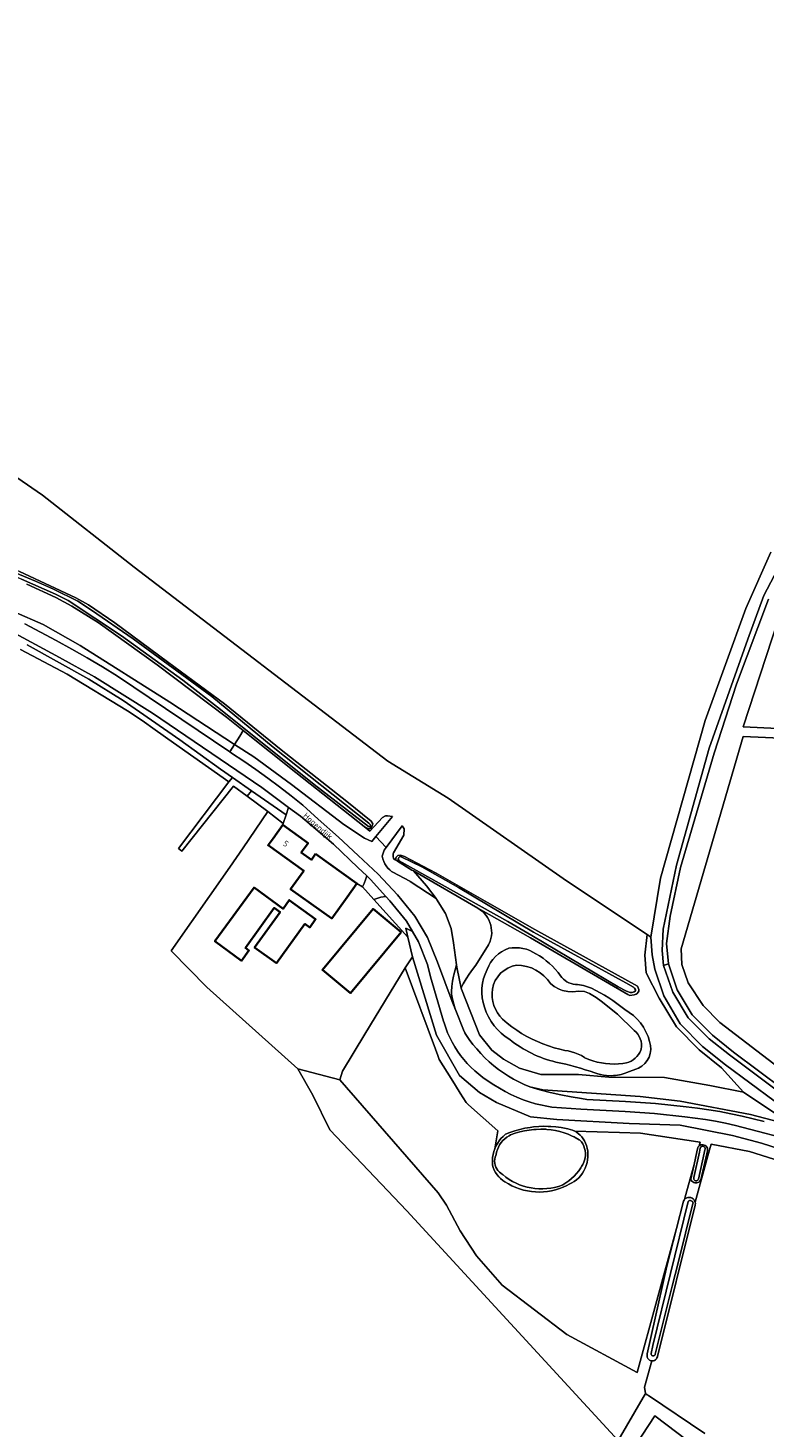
# Model space of a CAD drawing. Header units: metres. Extents: x 178952 to 185583, y 415201 to 419317.
# Tile 99 of 165: x 181934 to 182157, y 417332 to 417755. Entities that reach past the tile are written whole.
import ezdxf
from ezdxf.enums import TextEntityAlignment as Align

# ---------------------------------------------------------------- set-up
doc = ezdxf.new("R2010")
doc.units = ezdxf.units.M
for name, color, linetype, lineweight in [('B-XX-GR-BEPLANTING_CULTUUR_BOSPLANTSOEN-GV', 253, 'Continuous', 18), ('B-XX-GR-BOUWLAND-GV', 253, 'Continuous', 13), ('B-XX-GR-GRAS-GV', 253, 'Continuous', 13), ('B-XX-GR-STRUIK-GV', 253, 'Continuous', 13), ('B-XX-OG-BEBOUWING-GV', 252, 'Continuous', 35), ('B-XX-OG-BEBOUWING-T18', 252, 'Continuous', 18), ('B-XX-OG-TERREIN_CULTUURSCHEIDING-GV', 253, 'Continuous', 18), ('B-XX-OG-TERREIN_ERF-GV', 253, 'Continuous', 18), ('B-XX-OG-TOPOGRAFIE-T18', 253, 'Continuous', 18), ('B-XX-OG-WATER-GV', 253, 'Continuous', 18), ('B-XX-OG-WATER_SLOOT-GV', 253, 'Continuous', 18), ('B-XX-OG-WEG-GV', 253, 'Continuous', 18), ('B-XX-VH-ONVERHARD-GV', 253, 'Continuous', 18), ('B-XX-VH-VERHARDING_BEDRIJFSVLOERPLAAT-GV', 251, 'Continuous', 18), ('B-XX-VH-VERHARDING_HALFVERHARDING_GRIND-GV', 251, 'Continuous', 18)]:
    doc.layers.add(name, color=color, linetype=linetype, lineweight=lineweight)
doc.styles.add('NLCS-ISO-M-T18', font='NLCS-ISO.ttf', dxfattribs={"height": 1.8})

msp = doc.modelspace()

# ---------------------------------------------------------------- linework, layer by layer
at = {"layer": 'B-XX-GR-BEPLANTING_CULTUUR_BOSPLANTSOEN-GV'}
for points in [[(181930.271, 417578.326), (181939.076, 417574.486), (181950.284, 417568.123), (181977.383, 417550.999), (181996.941, 417538.275), (181998.518, 417540.774), (181999.588, 417542.469), (181994.522, 417546.509), (181973.571, 417562.325), (181955.665, 417575.137), (181947.714, 417580.099), (181942.931, 417582.708), (181934.182, 417586.74)], [(182282.712, 417537.21), (182150.804, 417543.602), (182164.649, 417586.149)], [(182158.441, 417582.138), (182148.782, 417556.486), (182141.973, 417535.584), (182131.839, 417501.064), (182128.672, 417486.338), (182127.563, 417478.104), (182128.152, 417471.925), (182130.836, 417464.014), (182135.316, 417456.536), (182140.481, 417451.32), (182141.471, 417450.321), (182147.871, 417445.208), (182162.981, 417433.863)], [(181932.233, 417566.948), (181946.336, 417559.464), (181964.574, 417548.437), (181969.01, 417545.442), (181972.987, 417542.635), (181978.527, 417538.726), (181995.257, 417526.921), (181996.345, 417528.246), (181992.722, 417530.773), (181980.361, 417539.618), (181963.269, 417551.547), (181952.847, 417557.938), (181934.242, 417568.39)], [(182163.048, 417439.352), (182143.735, 417454.162), (182138.632, 417459.266), (182134.129, 417466.17), (182132.227, 417471.674), (182132.027, 417476.477), (182150.74, 417540.619), (182279.249, 417534.879)], [(182168.503, 417417.772), (182148.495, 417423.031), (182145.461, 417423.702), (182142.405, 417424.295), (182139.335, 417424.809), (182136.253, 417425.245), (182133.161, 417425.601), (182124.001, 417426.631), (182115.041, 417427.261), (182101.661, 417427.971), (182092.931, 417428.53), (182087.971, 417429.552), (182086.073, 417430.151), (182084.201, 417430.827), (182082.357, 417431.577), (182080.545, 417432.4), (182078.767, 417433.296), (182077.027, 417434.262), (182075.328, 417435.298), (182073.671, 417436.401), (182072.06, 417437.569), (182070.786, 417438.566), (182069.576, 417439.581), (182068.419, 417440.656), (182067.318, 417441.789), (182066.276, 417442.975), (182065.295, 417444.213), (182064.379, 417445.499), (182063.528, 417446.83), (182062.746, 417448.202), (182062.034, 417449.612), (182061.395, 417451.056), (182060.83, 417452.531), (182060.34, 417454.033), (182060.183, 417454.575), (182056.259, 417467.992), (182055.351, 417471.702), (182052.631, 417478.572), (182050.771, 417481.681), (182048.77, 417482.652), (182049.396, 417479.934), (182050.753, 417474.047), (182058.002, 417450.316), (182064.952, 417438.163), (182071.009, 417433.004), (182076.186, 417429.978), (182086.494, 417425.687), (182094.414, 417424.831), (182116.259, 417423.652), (182131.736, 417423.096), (182147.5, 417420.009), (182156.338, 417417.709), (182181.15, 417409.766)], [(182162.981, 417433.863), (182147.871, 417445.208), (182141.471, 417450.321), (182140.481, 417451.32), (182135.316, 417456.536), (182130.836, 417464.014), (182128.152, 417471.925), (182126.721, 417471.411), (182129.471, 417463.32), (182134.151, 417455.601), (182140.491, 417449.26), (182146.651, 417444.36), (182179.801, 417419.531)], [(182139.14, 417329.917), (182122.139, 417341.33), (182121.729, 417341.604), (182121.201, 417341.959), (182121.093, 417341.773), (182120.497, 417340.751), (182112.946, 417327.801)], [(182074.085, 417258.92), (182124.058, 417335.275), (182153.163, 417313.116)]]:
    msp.add_lwpolyline(points, dxfattribs=at)
for points in [[(181999.588, 417542.469), (181998.518, 417540.774), (181996.941, 417538.275), (182002.764, 417534.486), (182014.195, 417526.16), (182030, 417514.004), (182036.249, 417509.941), (182038.426, 417508.892), (182039.667, 417510.388), (182044.732, 417516.495), (182043.206, 417516.699), (182042.577, 417516.631), (182041.707, 417516.196), (182037.827, 417511.99), (182036.115, 417513.43), (182015.487, 417529.791)], [(181996.633, 417525.651), (182000.775, 417522.566), (182002.082, 417524.245), (181996.345, 417528.246), (181995.257, 417526.921), (181979.956, 417506.752), (181981.014, 417506.011)], [(182074.188, 417484.424), (182073.866, 417485.176), (182073.471, 417485.893), (182073.009, 417486.568), (182072.482, 417487.194), (182071.898, 417487.766), (182071.26, 417488.278), (182070.575, 417488.726), (182070.491, 417488.775), (182051.059, 417500.008), (182055.016, 417495.516), (182057.877, 417491.688), (182058.015, 417491.503), (182060.793, 417487.152), (182062.502, 417482.543), (182063.178, 417478.213), (182064.084, 417471.589), (182064.253, 417470.354), (182065.51, 417464.569), (182065.566, 417464.838), (182066.102, 417465.847), (182066.962, 417467.328), (182067.887, 417468.768), (182068.877, 417470.166), (182069.928, 417471.517), (182073.785, 417477.67), (182073.967, 417478.046), (182074.268, 417478.807), (182074.494, 417479.594), (182074.641, 417480.398), (182074.709, 417481.213), (182074.698, 417482.031), (182074.606, 417482.844), (182074.436, 417483.645)], [(182150.87, 417433.074), (182140.648, 417435.147), (182126.979, 417437.56), (182110.179, 417437.644), (182100.985, 417438.399), (182089.535, 417438.401), (182083.116, 417440.406), (182078.255, 417443.1), (182074.735, 417445.81), (182071.058, 417450.485), (182065.576, 417464.264), (182065.51, 417464.569), (182064.253, 417470.354), (182064.084, 417471.589), (182063.629, 417470.099), (182063.25, 417468.587), (182063.157, 417468.155), (182062.878, 417466.621), (182062.679, 417465.076), (182062.558, 417463.522), (182062.527, 417462.708), (182062.842, 417461.183), (182063.235, 417459.676), (182063.704, 417458.192), (182063.844, 417457.794), (182066.222, 417451.925), (182066.572, 417451.078), (182066.937, 417450.505), (182067.954, 417449.009), (182069.037, 417447.559), (182070.182, 417446.158), (182071.389, 417444.809), (182072.654, 417443.515), (182073.974, 417442.278), (182075.348, 417441.101), (182076.773, 417439.985), (182078.246, 417438.934), (182079.764, 417437.949), (182081.324, 417437.031), (182082.922, 417436.184), (182084.557, 417435.408), (182086.225, 417434.705), (182090.215, 417433.809), (182119.663, 417431.767), (182131.736, 417430.347), (182152.953, 417426.33), (182166.136, 417422.889)]]:
    msp.add_lwpolyline(points, close=True, dxfattribs=at)
at = {"layer": 'B-XX-GR-BOUWLAND-GV'}
msp.add_lwpolyline([(182112.946, 417327.801), (182049.049, 417397.254), (182025.765, 417421.728), (182020.606, 417432.179), (182016.108, 417440.116), (181988.591, 417464.855), (181977.744, 417475.835), (181995.514, 417501.143), (181999.515, 417506.987), (182007.004, 417517.925), (182000.775, 417522.566), (181996.633, 417525.651), (181981.014, 417506.011), (181979.956, 417506.752), (181995.257, 417526.921), (181978.527, 417538.726), (181972.987, 417542.635), (181969.01, 417545.442), (181964.574, 417548.437), (181946.336, 417559.464), (181932.233, 417566.948)], dxfattribs=at)
at = {"layer": 'B-XX-GR-GRAS-GV'}
for points in [[(182164.649, 417586.149), (182150.804, 417543.602), (182282.712, 417537.21)], [(182279.249, 417534.879), (182150.74, 417540.619), (182132.027, 417476.477), (182132.227, 417471.674), (182134.129, 417466.17), (182138.632, 417459.266), (182143.735, 417454.162), (182163.048, 417439.352)], [(182193.593, 417402.285), (182152.677, 417415.187), (182141.065, 417417.398), (182140.589, 417415.656), (182139.802, 417412.776), (182136.268, 417399.838), (182136.32, 417399.454), (182136.292, 417399.067), (182136.262, 417398.929), (182124.849, 417353.18), (182124.828, 417353.076), (182124.708, 417352.741), (182124.516, 417352.44), (182124.262, 417352.19), (182123.961, 417352.004), (182123.624, 417351.887), (182123.269, 417351.849), (182123.16, 417351.853), (182120.976, 417343.86), (182121.201, 417341.959), (182121.729, 417341.604), (182122.139, 417341.33), (182139.14, 417329.917)], [(182153.163, 417313.116), (182124.058, 417335.275), (182074.085, 417258.92)]]:
    msp.add_lwpolyline(points, dxfattribs=at)
msp.add_lwpolyline([(182135.9, 417411.202), (182136.764, 417415.104), (182137.053, 417416.357), (182137.201, 417416.591), (182137.446, 417416.846), (182137.748, 417417.951), (182137.024, 417418.062), (182119.686, 417420.716), (182113.38, 417420.889), (182099.866, 417421.262), (182100.214, 417421.057), (182100.847, 417420.616), (182101.43, 417420.112), (182101.957, 417419.55), (182102.363, 417419.026), (182102.773, 417418.373), (182103.113, 417417.681), (182103.38, 417416.958), (182103.602, 417416.141), (182103.755, 417415.276), (182103.829, 417414.401), (182103.822, 417413.522), (182103.737, 417412.648), (182103.571, 417411.786), (182103.329, 417410.942), (182103.01, 417410.123), (182102.618, 417409.337), (182102.157, 417408.59), (182101.629, 417407.888), (182101.04, 417407.237), (182100.394, 417406.642), (182099.696, 417406.108), (182098.953, 417405.64), (182098.17, 417405.242), (182097.479, 417404.88), (182096.36, 417404.369), (182095.21, 417403.932), (182094.035, 417403.57), (182092.838, 417403.286), (182091.626, 417403.079), (182090.402, 417402.953), (182089.173, 417402.905), (182087.944, 417402.938), (182086.719, 417403.051), (182085.504, 417403.243), (182084.305, 417403.514), (182083.125, 417403.862), (182081.971, 417404.286), (182080.846, 417404.784), (182079.756, 417405.354), (182078.706, 417405.994), (182078.044, 417406.437), (182077.419, 417406.951), (182076.848, 417407.525), (182076.336, 417408.151), (182075.888, 417408.826), (182075.509, 417409.541), (182075.202, 417410.29), (182074.97, 417411.065), (182074.939, 417411.484), (182074.928, 417412.408), (182074.997, 417413.331), (182075.146, 417414.243), (182075.373, 417415.14), (182075.676, 417416.014), (182076.558, 417421.453), (182067.729, 417429.264), (182066.974, 417429.931), (182065.177, 417432.83), (182063.743, 417435.144), (182062.452, 417437.227), (182058.864, 417443.017), (182058.428, 417444.186), (182057.705, 417446.121), (182048.543, 417470.663), (182036.366, 417450.634), (182029.593, 417439.494), (182028.808, 417436.809), (182058.574, 417402.678), (182061.087, 417398.974), (182065.188, 417391.168), (182070.083, 417383.628), (182077.889, 417374.764), (182097.468, 417359.815), (182118.695, 417348.35), (182130.621, 417391.917), (182132.706, 417400.134), (182132.894, 417400.473), (182133.002, 417400.613), (182133.221, 417401.414)], close=True, dxfattribs=at)
at = {"layer": 'B-XX-GR-STRUIK-GV'}
msp.add_lwpolyline([(182051.059, 417500.008), (182050.599, 417500.274), (182046.185, 417502.977), (182045.521, 417503.308), (182045.249, 417503.576), (182045.027, 417503.904), (182044.875, 417504.27), (182044.905, 417505.274), (182045.007, 417505.449), (182048.121, 417510.767), (182048.233, 417512.687), (182047.604, 417513.659), (182042.806, 417507.046), (182042.216, 417506.234), (182041.612, 417504.415), (182041.808, 417503.643), (182042.081, 417502.896), (182042.427, 417502.179), (182042.844, 417501.5), (182043.326, 417500.867), (182043.87, 417500.285), (182044.422, 417499.799), (182044.796, 417499.601), (182049.98, 417496.864), (182050.056, 417496.814), (182057.877, 417491.688), (182055.016, 417495.516)], close=True, dxfattribs=at)
at = {"layer": 'B-XX-OG-BEBOUWING-GV'}
for points in [[(182021.461, 417505.142), (182020.181, 417503.362), (182017.131, 417505.562), (182019.171, 417508.381), (182011.541, 417513.901), (182008.611, 417509.851), (182007.086, 417507.743), (182017.884, 417500.076), (182013.905, 417494.473), (182026.339, 417485.644), (182031.011, 417492.102), (182033.941, 417496.152)], [(182018.187, 417484.013), (182019.677, 417482.925), (182021.466, 417485.377), (182013.514, 417491.18), (182011.607, 417488.567), (182002.858, 417494.951), (181991.016, 417478.721), (181999.062, 417472.836), (182001.3, 417475.947), (182000.233, 417476.715), (182008.957, 417488.835), (182010.711, 417487.573), (182003.016, 417476.884), (182009.629, 417472.124)], [(182047.331, 417481.482), (182038.871, 417488.53), (182023.511, 417470.09), (182031.971, 417463.042)]]:
    msp.add_lwpolyline(points, close=True, dxfattribs=at)
at = {"layer": 'B-XX-OG-TERREIN_CULTUURSCHEIDING-GV'}
for points in [[(181762.658, 417796.06), (181896.141, 417754.521), (181914.814, 417748.446), (181914.915, 417748.413), (181918.101, 417747.377), (181916.526, 417737.735), (181914.853, 417727.5), (181905.565, 417670.65), (181902.755, 417653.45), (181899.913, 417640.754), (181904.471, 417637.232), (181938.865, 417613.612), (181966.629, 417591.857), (182043.289, 417533.222), (182061.522, 417522.034), (182097.366, 417496.964), (182121.696, 417480.744), (182122.851, 417479.974), (182125.726, 417497.859), (182139.293, 417545.5), (182151.596, 417579.367), (182159.109, 417596.415)], [(182086.49, 417479.776), (182073.91, 417486.798), (182070.575, 417488.726), (182071.26, 417488.278), (182071.898, 417487.766), (182072.482, 417487.194), (182073.009, 417486.568), (182073.471, 417485.893), (182073.866, 417485.176), (182074.188, 417484.424), (182074.436, 417483.645), (182074.606, 417482.844), (182074.698, 417482.031), (182074.709, 417481.213), (182074.641, 417480.398), (182074.494, 417479.594), (182074.268, 417478.807), (182073.967, 417478.046), (182073.785, 417477.67), (182069.928, 417471.517), (182068.877, 417470.166), (182067.887, 417468.768), (182066.962, 417467.328), (182066.102, 417465.847), (182065.566, 417464.838), (182065.51, 417464.569), (182065.576, 417464.264), (182071.058, 417450.485), (182074.735, 417445.81), (182078.255, 417443.1), (182083.116, 417440.406), (182089.535, 417438.401), (182100.985, 417438.399), (182110.179, 417437.644), (182126.979, 417437.56), (182140.648, 417435.147), (182150.87, 417433.074), (182144.251, 417440.472), (182137.481, 417445.881), (182130.575, 417452.853), (182125.395, 417461.501), (182121.482, 417469.147), (182121.071, 417474.541), (182121.696, 417480.744), (182097.366, 417496.964), (182061.522, 417522.034), (182043.289, 417533.222), (181966.629, 417591.857), (181938.865, 417613.612), (181904.471, 417637.232)], [(181931.912, 417590.562), (181948.92, 417582.604), (181952.777, 417580.451), (181960.748, 417575.068), (181976.691, 417563.19), (181993.942, 417550.552), (182011.007, 417536.586), (182030.909, 417520.987), (182038.258, 417515.038), (182038.756, 417514.251), (182038.599, 417513.637), (182038.066, 417512.817), (182037.69, 417512.73), (182037.289, 417512.871), (182036.115, 417513.43), (182037.827, 417511.99), (182041.707, 417516.196), (182042.577, 417516.631), (182043.206, 417516.699), (182044.732, 417516.495), (182039.667, 417510.388), (182042.806, 417507.046), (182047.604, 417513.659), (182048.233, 417512.687), (182048.121, 417510.767), (182045.007, 417505.449), (182044.905, 417505.274), (182044.875, 417504.27), (182045.027, 417503.904), (182045.249, 417503.576), (182045.521, 417503.308), (182046.185, 417502.977), (182045.65, 417503.499), (182045.839, 417504.196), (182046.356, 417504.659), (182047.135, 417504.787), (182048.379, 417504.347), (182057.929, 417499.294), (182073.403, 417490.412), (182087.805, 417482.304), (182118.789, 417465.199), (182119.23, 417464.133), (182119.17, 417463.649), (182119.025, 417463.371), (182118.698, 417462.93), (182118.401, 417462.731), (182117.772, 417462.513), (182116.443, 417462.371), (182115.899, 417462.623), (182086.49, 417479.776)], [(182181.15, 417409.766), (182156.338, 417417.709), (182147.5, 417420.009), (182131.736, 417423.096), (182116.259, 417423.652), (182094.414, 417424.831), (182086.494, 417425.687), (182076.186, 417429.978), (182071.009, 417433.004), (182064.952, 417438.163), (182058.002, 417450.316), (182050.753, 417474.047), (182048.543, 417470.663), (182057.705, 417446.121), (182058.428, 417444.186), (182058.864, 417443.017), (182062.452, 417437.227), (182063.743, 417435.144), (182065.177, 417432.83), (182066.974, 417429.931), (182067.729, 417429.264), (182076.558, 417421.453), (182075.676, 417416.014), (182076.006, 417416.762), (182076.447, 417417.575), (182076.956, 417418.347), (182077.53, 417419.072), (182078.165, 417419.745), (182078.855, 417420.361), (182080.223, 417420.897), (182081.719, 417421.399), (182083.237, 417421.826), (182084.776, 417422.174), (182086.33, 417422.444), (182087.365, 417422.58), (182088.937, 417422.718), (182090.513, 417422.776), (182091.82, 417422.764), (182092.563, 417422.733), (182094.135, 417422.607), (182095.699, 417422.402), (182097.25, 417422.118), (182097.699, 417422.046), (182098.447, 417421.86), (182099.172, 417421.598), (182099.866, 417421.262), (182113.38, 417420.889), (182119.686, 417420.716), (182137.024, 417418.062), (182137.748, 417417.951), (182137.446, 417416.846), (182137.634, 417416.98), (182137.955, 417417.129), (182138.301, 417417.202), (182138.655, 417417.195), (182138.998, 417417.109), (182139.313, 417416.949), (182139.585, 417416.722), (182139.798, 417416.44), (182139.943, 417416.118), (182140.013, 417415.771), (182140.017, 417415.684), (182139.988, 417415.332), (182139.88, 417414.995), (182139.746, 417414.409), (182137.968, 417406.596), (182137.887, 417406.448), (182137.665, 417406.163), (182137.385, 417405.933), (182137.062, 417405.771), (182136.711, 417405.683), (182136.513, 417405.668), (182136.153, 417405.702), (182135.809, 417405.815), (182135.569, 417405.95), (182135.293, 417406.185), (182135.076, 417406.474), (182134.927, 417406.804), (182135.9, 417411.202), (182133.221, 417401.414), (182133.002, 417400.613), (182133.075, 417400.694), (182133.37, 417400.946), (182133.71, 417401.132), (182134.082, 417401.244), (182134.468, 417401.277), (182134.853, 417401.231), (182134.967, 417401.202), (182135.326, 417401.055), (182135.604, 417400.873), (182135.882, 417400.603), (182136.099, 417400.282), (182136.245, 417399.923), (182136.268, 417399.838), (182139.802, 417412.776), (182140.589, 417415.656), (182141.065, 417417.398), (182152.677, 417415.187), (182193.593, 417402.285)], [(182110.956, 417438.077), (182109.451, 417438.126)], [(182119.068, 417440.339), (182115.624, 417439.046)]]:
    msp.add_lwpolyline(points, dxfattribs=at)
for points in [[(182002.082, 417524.245), (182000.775, 417522.566), (182007.004, 417517.925), (182011.685, 417514.331), (182012.559, 417516.938)], [(182028.808, 417436.809), (182016.108, 417440.116), (182020.606, 417432.179), (182025.765, 417421.728), (182049.049, 417397.254), (182112.946, 417327.801), (182120.497, 417340.751), (182121.093, 417341.773), (182121.201, 417341.959), (182120.976, 417343.86), (182123.16, 417351.853), (182122.929, 417351.887), (182122.592, 417352.003), (182122.414, 417352.102), (182122.138, 417352.327), (182121.918, 417352.608), (182121.766, 417352.931), (182121.69, 417353.28), (182121.693, 417353.636), (182121.776, 417353.983), (182127.709, 417380.438), (182130.621, 417391.917), (182118.695, 417348.35), (182097.468, 417359.815), (182077.889, 417374.764), (182070.083, 417383.628), (182065.188, 417391.168), (182061.087, 417398.974), (182058.574, 417402.678)]]:
    msp.add_lwpolyline(points, close=True, dxfattribs=at)
for points in [[(182073.376, 417470.146, -0.2341219), (182079.869, 417476.595)], [(182079.869, 417476.595, -0.195132), (182088.114, 417474.926)], [(182088.114, 417474.926, -0.1125967), (182095.526, 417468.324)], [(182072.564, 417458.824, -0.2200979), (182073.376, 417470.146)], [(182095.526, 417468.324, 0.2228556), (182100.039, 417465.706)], [(182100.039, 417465.706, -0.0791017), (182104.909, 417464.555)], [(182104.909, 417464.555, -0.0610137), (182114.94, 417458.049)], [(182080.17, 417449.052, -0.1921949), (182072.564, 417458.824)], [(182114.94, 417458.049, -0.2115725), (182122.458, 417448.396)], [(182094.159, 417442.185, -0.1102886), (182080.17, 417449.052)], [(182122.458, 417448.396, -0.3847883), (182119.068, 417440.339)], [(182105.912, 417438.939, 0.0333692), (182094.159, 417442.185)], [(182109.451, 417438.126, -0.0686127), (182105.912, 417438.939)], [(182115.624, 417439.046, -0.0902144), (182110.956, 417438.077)]]:
    msp.add_lwpolyline(points, format="xyb", dxfattribs=at)
at = {"layer": 'B-XX-OG-TERREIN_ERF-GV'}
for points in [[(182049.396, 417479.934), (182039.076, 417491.337), (182035.597, 417495.19), (182033.941, 417496.152), (182031.011, 417492.102), (182026.339, 417485.644), (182013.905, 417494.473), (182017.884, 417500.076), (182007.086, 417507.743), (182008.611, 417509.851), (182011.541, 417513.901), (182011.685, 417514.331), (182007.004, 417517.925), (181999.515, 417506.987), (181995.514, 417501.143), (181977.744, 417475.835), (181988.591, 417464.855), (182016.108, 417440.116), (182028.808, 417436.809), (182029.593, 417439.494), (182036.366, 417450.634), (182048.543, 417470.663), (182050.753, 417474.047)], [(182009.629, 417472.124), (182003.016, 417476.884), (182010.711, 417487.573), (182008.957, 417488.835), (182000.233, 417476.715), (182001.3, 417475.947), (181999.062, 417472.836), (181991.016, 417478.721), (182002.858, 417494.951), (182011.607, 417488.567), (182013.514, 417491.18), (182021.466, 417485.377), (182019.677, 417482.925), (182018.187, 417484.013)], [(182038.871, 417488.53), (182047.331, 417481.482), (182031.971, 417463.042), (182023.511, 417470.09)]]:
    msp.add_lwpolyline(points, close=True, dxfattribs=at)
at = {"layer": 'B-XX-OG-WATER-GV', "flags": 128}
msp.add_lwpolyline([(181932.483, 417588.194), (181942.813, 417583.653), (181946.632, 417581.757), (181962.718, 417571.104), (181981.323, 417557.639), (181992.729, 417548.849), (182020.989, 417526.109), (182037.429, 417513.443), (182037.698, 417513.332), (182037.977, 417513.362), (182038.057, 417513.498), (182038.001, 417514.006), (182037.611, 417514.409), (182008.677, 417537.453), (181990.061, 417552.764), (181966.295, 417570.205), (181953.694, 417578.86), (181949.606, 417581.568), (181942.224, 417585.156), (181936.729, 417587.624), (181923.393, 417593.215)], dxfattribs=at)
for points in [[(182064.69, 417494.944), (182053.57, 417501.223), (182047.326, 417504.282), (182046.967, 417504.381), (182046.615, 417504.076), (182046.433, 417503.575), (182046.719, 417503.056), (182079.646, 417484.75), (182086.833, 417480.435), (182113.007, 417464.97), (182115.471, 417463.651), (182116.548, 417463.249), (182117.199, 417463.263), (182117.84, 417463.443), (182118.164, 417463.756), (182118.17, 417464.075), (182117.948, 417464.512), (182117.558, 417464.813), (182115.285, 417466.129), (182087.384, 417481.495)], [(182102.979, 417413.273), (182103.052, 417413.986), (182103.045, 417414.704), (182102.958, 417415.416), (182102.792, 417416.113), (182102.55, 417416.789), (182102.234, 417417.432), (182101.848, 417418.037), (182101.397, 417418.595), (182101.17, 417418.734), (182100.008, 417419.387), (182099.611, 417419.589), (182099.356, 417419.712), (182099.1, 417419.835), (182097.875, 417420.362), (182096.621, 417420.814), (182095.343, 417421.19), (182094.044, 417421.488), (182092.73, 417421.709), (182091.404, 417421.849), (182091.063, 417421.869), (182089.617, 417421.903), (182088.172, 417421.856), (182087.474, 417421.805), (182086.037, 417421.64), (182084.612, 417421.396), (182083.202, 417421.073), (182081.813, 417420.674), (182080.447, 417420.197), (182079.962, 417419.943), (182079.29, 417419.514), (182078.663, 417419.019), (182078.09, 417418.465), (182077.575, 417417.856), (182077.123, 417417.198), (182076.74, 417416.499), (182076.428, 417415.765), (182076.192, 417415.003), (182076.033, 417414.221), (182075.934, 417413.994), (182075.745, 417413.418), (182075.63, 417412.798), (182075.601, 417412.192), (182075.652, 417411.588), (182075.782, 417410.996), (182075.989, 417410.427), (182076.269, 417409.889), (182076.617, 417409.393), (182077.027, 417408.946), (182077.492, 417408.558), (182078.005, 417408.234), (182078.079, 417408.171), (182079.01, 417407.423), (182079.99, 417406.739), (182081.013, 417406.122), (182082.075, 417405.575), (182083.171, 417405.1), (182084.297, 417404.699), (182085.447, 417404.375), (182086.616, 417404.129), (182087.798, 417403.961), (182088.99, 417403.872), (182090.184, 417403.864), (182091.377, 417403.935), (182092.562, 417404.086), (182093.734, 417404.317), (182094.889, 417404.624), (182096.02, 417405.009), (182096.194, 417405.102), (182097.124, 417405.653), (182098.01, 417406.271), (182098.848, 417406.953), (182099.634, 417407.695), (182100.362, 417408.492), (182101.029, 417409.342), (182101.632, 417410.239), (182101.923, 417410.629), (182102.297, 417411.241), (182102.599, 417411.892), (182102.828, 417412.572)], [(182138.951, 417414.69), (182139.156, 417415.623), (182139.243, 417415.85), (182139.254, 417415.921), (182139.24, 417416.164), (182139.149, 417416.389), (182138.99, 417416.573), (182138.78, 417416.695), (182138.541, 417416.743), (182138.3, 417416.712), (182138.082, 417416.605), (182137.91, 417416.433), (182137.82, 417416.266), (182137.807, 417416.207), (182137.546, 417414.997), (182135.876, 417407.255), (182135.826, 417407.022), (182135.855, 417406.786), (182135.95, 417406.587), (182136.116, 417406.416), (182136.328, 417406.309), (182136.564, 417406.278), (182136.797, 417406.326), (182136.858, 417406.353), (182137.05, 417406.494), (182137.185, 417406.69), (182137.212, 417406.757)], [(182131.089, 417381.445), (182135.594, 417399.387), (182135.597, 417399.549), (182135.538, 417399.8), (182135.405, 417400.021), (182135.283, 417400.14), (182135.058, 417400.267), (182134.806, 417400.32), (182134.586, 417400.302), (182134.346, 417400.208), (182134.145, 417400.047), (182123.481, 417356.458), (182122.907, 417354.112), (182122.895, 417353.971), (182122.941, 417353.75), (182123.006, 417353.626), (182123.164, 417353.464), (182123.368, 417353.367), (182123.593, 417353.346), (182123.793, 417353.396), (182123.982, 417353.521), (182124.116, 417353.703), (182124.179, 417353.92), (182129.34, 417374.477)]]:
    msp.add_lwpolyline(points, close=True, dxfattribs=at)
msp.add_lwpolyline([(182092.456, 417465.912, 0.2578131), (182082.243, 417471.501, 0.3171864), (182074.914, 417464.255, 0.2333317), (182078.027, 417455.164), (182079.392, 417453.999), (182080.808, 417452.897), (182082.271, 417451.858), (182083.78, 417450.886), (182085.33, 417449.982), (182086.919, 417449.148), (182088.543, 417448.385), (182090.2, 417447.696), (182091.886, 417447.081), (182093.598, 417446.542), (182095.332, 417446.08), (182096.819, 417445.748), (182097.863, 417445.58), (182098.892, 417445.334), (182099.899, 417445.011), (182100.879, 417444.612), (182101.826, 417444.141), (182102.734, 417443.6), (182102.905, 417443.487), (182104.111, 417442.986), (182105.344, 417442.559), (182106.602, 417442.209), (182107.879, 417441.936), (182109.17, 417441.742), (182110.47, 417441.627), (182111.775, 417441.593), (182113.08, 417441.638), (182114.379, 417441.763), (182115.479, 417441.932), (182116.183, 417442.191), (182116.855, 417442.523), (182117.488, 417442.925), (182118.075, 417443.392), (182118.609, 417443.919), (182119.084, 417444.499), (182119.494, 417445.127), (182119.835, 417445.795), (182119.956, 417446.083, 0.270818), (182117.772, 417451.785), (182112.806, 417456.732), (182107.782, 417460.667), (182106.318, 417461.739), (182104.326, 417462.895), (182102.78, 417463.516), (182101.037, 417463.657), (182099.166, 417463.481), (182097.726, 417463.53), (182096.156, 417463.84), (182095.143, 417464.291), (182093.604, 417465.008)], format="xyb", close=True, dxfattribs=at)
at = {"layer": 'B-XX-OG-WATER_SLOOT-GV'}
for points in [[(181897.368, 417610.628), (181898.108, 417607.336), (181899.525, 417604.497), (181900.504, 417603.292), (181901.122, 417602.795), (181906.579, 417599.591), (181909.09, 417598.577), (181923.393, 417593.215), (181936.729, 417587.624), (181942.224, 417585.156), (181949.606, 417581.568), (181953.694, 417578.86), (181966.295, 417570.205), (181990.061, 417552.764), (182008.677, 417537.453), (182037.611, 417514.409)], [(182037.611, 417514.409), (182038.001, 417514.006), (182038.057, 417513.498), (182037.977, 417513.362), (182037.698, 417513.332), (182037.429, 417513.443), (182020.989, 417526.109), (181992.729, 417548.849), (181981.323, 417557.639), (181962.718, 417571.104), (181946.632, 417581.757), (181942.813, 417583.653), (181932.483, 417588.194), (181917.11, 417594.071), (181908.561, 417597.415), (181904.769, 417599.081), (181899.587, 417602.364), (181897.772, 417604.302), (181897.081, 417606.26), (181896.852, 417607.638)], [(182011.007, 417536.586), (181993.942, 417550.552), (181976.691, 417563.19), (181960.748, 417575.068), (181952.777, 417580.451), (181948.92, 417582.604), (181931.912, 417590.562), (181912.978, 417597.67), (181905.82, 417600.802), (181902.241, 417602.574), (181900.551, 417604.17), (181897.875, 417609.468)], [(181934.182, 417586.74), (181942.931, 417582.708), (181947.714, 417580.099), (181955.665, 417575.137), (181973.571, 417562.325), (181994.522, 417546.509), (181999.588, 417542.469), (182015.487, 417529.791), (182036.115, 417513.43), (182037.289, 417512.871), (182037.69, 417512.73), (182038.066, 417512.817), (182038.599, 417513.637), (182038.756, 417514.251), (182038.258, 417515.038), (182030.909, 417520.987), (182011.007, 417536.586)], [(182092.456, 417465.912), (182093.604, 417465.008), (182095.143, 417464.291), (182096.156, 417463.84), (182097.726, 417463.53), (182099.166, 417463.481), (182101.037, 417463.657), (182102.78, 417463.516), (182104.326, 417462.895), (182106.318, 417461.739), (182107.782, 417460.667), (182112.806, 417456.732), (182117.772, 417451.785)], [(182116.183, 417442.191), (182115.479, 417441.932), (182114.379, 417441.763), (182113.08, 417441.638), (182111.775, 417441.593), (182110.47, 417441.627), (182109.17, 417441.742), (182107.879, 417441.936), (182106.602, 417442.209), (182105.344, 417442.559), (182104.111, 417442.986), (182102.905, 417443.487), (182102.734, 417443.6), (182101.826, 417444.141), (182100.879, 417444.612), (182099.899, 417445.011), (182098.892, 417445.334), (182097.863, 417445.58), (182096.819, 417445.748), (182095.332, 417446.08), (182093.598, 417446.542), (182091.886, 417447.081), (182090.2, 417447.696), (182088.543, 417448.385), (182086.919, 417449.148), (182085.33, 417449.982), (182083.78, 417450.886), (182082.271, 417451.858), (182080.808, 417452.897), (182079.392, 417453.999), (182078.027, 417455.164)], [(182119.956, 417446.083), (182119.835, 417445.795), (182119.494, 417445.127), (182119.084, 417444.499), (182118.609, 417443.919), (182118.075, 417443.392), (182117.488, 417442.925), (182116.855, 417442.523), (182116.183, 417442.191)], [(182109.451, 417438.126), (182110.956, 417438.077)], [(182115.624, 417439.046), (182119.068, 417440.339)]]:
    msp.add_lwpolyline(points, dxfattribs=at)
for points in [[(182119.025, 417463.371), (182119.17, 417463.649), (182119.23, 417464.133), (182118.789, 417465.199), (182087.805, 417482.304), (182073.403, 417490.412), (182057.929, 417499.294), (182048.379, 417504.347), (182047.135, 417504.787), (182046.356, 417504.659), (182045.839, 417504.196), (182045.65, 417503.499), (182046.185, 417502.977), (182050.599, 417500.274), (182051.059, 417500.008), (182070.491, 417488.775), (182070.575, 417488.726), (182073.91, 417486.798), (182086.49, 417479.776), (182115.899, 417462.623), (182116.443, 417462.371), (182117.772, 417462.513), (182118.401, 417462.731), (182118.698, 417462.93)], [(182117.199, 417463.263), (182116.548, 417463.249), (182115.471, 417463.651), (182113.007, 417464.97), (182086.833, 417480.435), (182079.646, 417484.75), (182046.719, 417503.056), (182046.433, 417503.575), (182046.615, 417504.076), (182046.967, 417504.381), (182047.326, 417504.282), (182053.57, 417501.223), (182064.69, 417494.944), (182087.384, 417481.495), (182115.285, 417466.129), (182117.558, 417464.813), (182117.948, 417464.512), (182118.17, 417464.075), (182118.164, 417463.756), (182117.84, 417463.443)], [(182100.214, 417421.057), (182099.866, 417421.262), (182099.172, 417421.598), (182098.447, 417421.86), (182097.699, 417422.046), (182097.25, 417422.118), (182095.699, 417422.402), (182094.135, 417422.607), (182092.563, 417422.733), (182091.82, 417422.764), (182090.513, 417422.776), (182088.937, 417422.718), (182087.365, 417422.58), (182086.33, 417422.444), (182084.776, 417422.174), (182083.237, 417421.826), (182081.719, 417421.399), (182080.223, 417420.897), (182078.855, 417420.361), (182078.165, 417419.745), (182077.53, 417419.072), (182076.956, 417418.347), (182076.447, 417417.575), (182076.006, 417416.762), (182075.676, 417416.014), (182075.373, 417415.14), (182075.146, 417414.243), (182074.997, 417413.331), (182074.928, 417412.408), (182074.939, 417411.484), (182074.97, 417411.065), (182075.202, 417410.29), (182075.509, 417409.541), (182075.888, 417408.826), (182076.336, 417408.151), (182076.848, 417407.525), (182077.419, 417406.951), (182078.044, 417406.437), (182078.706, 417405.994), (182079.756, 417405.354), (182080.846, 417404.784), (182081.971, 417404.286), (182083.125, 417403.862), (182084.305, 417403.514), (182085.504, 417403.243), (182086.719, 417403.051), (182087.944, 417402.938), (182089.173, 417402.905), (182090.402, 417402.953), (182091.626, 417403.079), (182092.838, 417403.286), (182094.035, 417403.57), (182095.21, 417403.932), (182096.36, 417404.369), (182097.479, 417404.88), (182098.17, 417405.242), (182098.953, 417405.64), (182099.696, 417406.108), (182100.394, 417406.642), (182101.04, 417407.237), (182101.629, 417407.888), (182102.157, 417408.59), (182102.618, 417409.337), (182103.01, 417410.123), (182103.329, 417410.942), (182103.571, 417411.786), (182103.737, 417412.648), (182103.822, 417413.522), (182103.829, 417414.401), (182103.755, 417415.276), (182103.602, 417416.141), (182103.38, 417416.958), (182103.113, 417417.681), (182102.773, 417418.373), (182102.363, 417419.026), (182101.957, 417419.55), (182101.43, 417420.112), (182100.847, 417420.616)], [(182097.875, 417420.362), (182099.1, 417419.835), (182099.356, 417419.712), (182099.611, 417419.589), (182100.008, 417419.387), (182101.17, 417418.734), (182101.397, 417418.595), (182101.848, 417418.037), (182102.234, 417417.432), (182102.55, 417416.789), (182102.792, 417416.113), (182102.958, 417415.416), (182103.045, 417414.704), (182103.052, 417413.986), (182102.979, 417413.273), (182102.828, 417412.572), (182102.599, 417411.892), (182102.297, 417411.241), (182101.923, 417410.629), (182101.632, 417410.239), (182101.029, 417409.342), (182100.362, 417408.492), (182099.634, 417407.695), (182098.848, 417406.953), (182098.01, 417406.271), (182097.124, 417405.653), (182096.194, 417405.102), (182096.02, 417405.009), (182094.889, 417404.624), (182093.734, 417404.317), (182092.562, 417404.086), (182091.377, 417403.935), (182090.184, 417403.864), (182088.99, 417403.872), (182087.798, 417403.961), (182086.616, 417404.129), (182085.447, 417404.375), (182084.297, 417404.699), (182083.171, 417405.1), (182082.075, 417405.575), (182081.013, 417406.122), (182079.99, 417406.739), (182079.01, 417407.423), (182078.079, 417408.171), (182078.005, 417408.234), (182077.492, 417408.558), (182077.027, 417408.946), (182076.617, 417409.393), (182076.269, 417409.889), (182075.989, 417410.427), (182075.782, 417410.996), (182075.652, 417411.588), (182075.601, 417412.192), (182075.63, 417412.798), (182075.745, 417413.418), (182075.934, 417413.994), (182076.033, 417414.221), (182076.192, 417415.003), (182076.428, 417415.765), (182076.74, 417416.499), (182077.123, 417417.198), (182077.575, 417417.856), (182078.09, 417418.465), (182078.663, 417419.019), (182079.29, 417419.514), (182079.962, 417419.943), (182080.447, 417420.197), (182081.813, 417420.674), (182083.202, 417421.073), (182084.612, 417421.396), (182086.037, 417421.64), (182087.474, 417421.805), (182088.172, 417421.856), (182089.617, 417421.903), (182091.063, 417421.869), (182091.404, 417421.849), (182092.73, 417421.709), (182094.044, 417421.488), (182095.343, 417421.19), (182096.621, 417420.814)], [(182139.313, 417416.949), (182138.998, 417417.109), (182138.655, 417417.195), (182138.301, 417417.202), (182137.955, 417417.129), (182137.634, 417416.98), (182137.446, 417416.846), (182137.201, 417416.591), (182137.053, 417416.357), (182136.764, 417415.104), (182135.9, 417411.202), (182134.927, 417406.804), (182135.076, 417406.474), (182135.293, 417406.185), (182135.569, 417405.95), (182135.809, 417405.815), (182136.153, 417405.702), (182136.513, 417405.668), (182136.711, 417405.683), (182137.062, 417405.771), (182137.385, 417405.933), (182137.665, 417406.163), (182137.887, 417406.448), (182137.968, 417406.596), (182139.746, 417414.409), (182139.88, 417414.995), (182139.988, 417415.332), (182140.017, 417415.684), (182140.013, 417415.771), (182139.943, 417416.118), (182139.798, 417416.44), (182139.585, 417416.722)], [(182138.99, 417416.573), (182139.149, 417416.389), (182139.24, 417416.164), (182139.254, 417415.921), (182139.243, 417415.85), (182139.156, 417415.623), (182138.951, 417414.69), (182137.212, 417406.757), (182137.185, 417406.69), (182137.05, 417406.494), (182136.858, 417406.353), (182136.797, 417406.326), (182136.564, 417406.278), (182136.328, 417406.309), (182136.116, 417406.416), (182135.95, 417406.587), (182135.855, 417406.786), (182135.826, 417407.022), (182135.876, 417407.255), (182137.546, 417414.997), (182137.807, 417416.207), (182137.82, 417416.266), (182137.91, 417416.433), (182138.082, 417416.605), (182138.3, 417416.712), (182138.541, 417416.743), (182138.78, 417416.695)], [(182135.882, 417400.603), (182135.604, 417400.873), (182135.326, 417401.055), (182134.967, 417401.202), (182134.853, 417401.231), (182134.468, 417401.277), (182134.082, 417401.244), (182133.71, 417401.132), (182133.37, 417400.946), (182133.075, 417400.694), (182133.002, 417400.613), (182132.894, 417400.473), (182132.706, 417400.134), (182130.621, 417391.917), (182127.709, 417380.438), (182121.776, 417353.983), (182121.693, 417353.636), (182121.69, 417353.28), (182121.766, 417352.931), (182121.918, 417352.608), (182122.138, 417352.327), (182122.414, 417352.102), (182122.592, 417352.003), (182122.929, 417351.887), (182123.16, 417351.853), (182123.269, 417351.849), (182123.624, 417351.887), (182123.961, 417352.004), (182124.262, 417352.19), (182124.516, 417352.44), (182124.708, 417352.741), (182124.828, 417353.076), (182124.849, 417353.18), (182136.262, 417398.929), (182136.292, 417399.067), (182136.32, 417399.454), (182136.268, 417399.838), (182136.245, 417399.923), (182136.099, 417400.282)], [(182134.806, 417400.32), (182135.058, 417400.267), (182135.283, 417400.14), (182135.405, 417400.021), (182135.538, 417399.8), (182135.597, 417399.549), (182135.594, 417399.387), (182131.089, 417381.445), (182129.34, 417374.477), (182124.179, 417353.92), (182124.116, 417353.703), (182123.982, 417353.521), (182123.793, 417353.396), (182123.593, 417353.346), (182123.368, 417353.367), (182123.164, 417353.464), (182123.006, 417353.626), (182122.941, 417353.75), (182122.895, 417353.971), (182122.907, 417354.112), (182123.481, 417356.458), (182134.145, 417400.047), (182134.346, 417400.208), (182134.586, 417400.302)]]:
    msp.add_lwpolyline(points, close=True, dxfattribs=at)
for points in [[(182079.869, 417476.595, 0.2341219), (182073.376, 417470.146)], [(182088.114, 417474.926, 0.195132), (182079.869, 417476.595)], [(182095.526, 417468.324, 0.1125967), (182088.114, 417474.926)], [(182073.376, 417470.146, 0.2200979), (182072.564, 417458.824)], [(182074.914, 417464.255, -0.3171864), (182082.243, 417471.501)], [(182082.243, 417471.501, -0.2578131), (182092.456, 417465.912)], [(182100.039, 417465.706, -0.2228556), (182095.526, 417468.324)], [(182078.027, 417455.164, -0.2333317), (182074.914, 417464.255)], [(182104.909, 417464.555, 0.0791017), (182100.039, 417465.706)], [(182114.94, 417458.049, 0.0610137), (182104.909, 417464.555)], [(182072.564, 417458.824, 0.1921949), (182080.17, 417449.052)], [(182122.458, 417448.396, 0.2115725), (182114.94, 417458.049)], [(182080.17, 417449.052, 0.1102886), (182094.159, 417442.185)], [(182117.772, 417451.785, -0.270818), (182119.956, 417446.083)], [(182119.068, 417440.339, 0.3847883), (182122.458, 417448.396)], [(182094.159, 417442.185, -0.0333692), (182105.912, 417438.939)], [(182105.912, 417438.939, 0.0686127), (182109.451, 417438.126)], [(182110.956, 417438.077, 0.0902144), (182115.624, 417439.046)]]:
    msp.add_lwpolyline(points, format="xyb", dxfattribs=at)
at = {"layer": 'B-XX-OG-WEG-GV'}
for points in [[(182163.228, 417595.141), (182156.978, 417583.29), (182152.161, 417570.099), (182140.482, 417537.077), (182130.593, 417501.698), (182126.561, 417482.405), (182126.304, 417475.9), (182126.721, 417471.411), (182128.152, 417471.925), (182127.563, 417478.104), (182128.672, 417486.338), (182131.839, 417501.064), (182141.973, 417535.584), (182148.782, 417556.486), (182158.441, 417582.138)], [(181933.48, 417574.674), (181938.26, 417572.219), (181943.003, 417569.692), (181947.708, 417567.096), (181952.374, 417564.429), (181957, 417561.693), (181961.584, 417558.889), (181995.487, 417535.971), (181996.941, 417538.275), (181977.383, 417550.999), (181950.284, 417568.123), (181939.076, 417574.486), (181930.271, 417578.326)], [(181934.242, 417568.39), (181952.847, 417557.938), (181963.269, 417551.547), (181980.361, 417539.618), (181992.722, 417530.773), (181996.345, 417528.246), (182002.082, 417524.245), (182012.559, 417516.938), (182013.315, 417519.193), (182005.211, 417525.232), (181972.12, 417547.732), (181954.599, 417558.665), (181944.044, 417564.535), (181928.216, 417573.119)], [(182174.877, 417419.595), (182145.471, 417441.321), (182138.461, 417446.941), (182131.741, 417453.792), (182126.761, 417462.192), (182124.021, 417470.281), (182123.228, 417474.598), (182122.851, 417479.974), (182121.696, 417480.744), (182121.071, 417474.541), (182121.482, 417469.147), (182125.395, 417461.501), (182130.575, 417452.853), (182137.481, 417445.881), (182144.251, 417440.472), (182150.87, 417433.074), (182166.136, 417422.889), (182152.953, 417426.33), (182131.736, 417430.347), (182119.663, 417431.767), (182090.215, 417433.809), (182086.225, 417434.705), (182089.323, 417433.839), (182092.443, 417433.05), (182095.581, 417432.339), (182098.735, 417431.707), (182101.905, 417431.153), (182103.501, 417430.904), (182115.151, 417430.261), (182124.281, 417429.661), (182133.541, 417428.63), (182136.944, 417428.237), (182140.336, 417427.764), (182143.717, 417427.212), (182147.083, 417426.582), (182150.435, 417425.873), (182153.768, 417425.086), (182157.083, 417424.221)]]:
    msp.add_lwpolyline(points, dxfattribs=at)
msp.add_lwpolyline([(182041.612, 417504.415), (182042.216, 417506.234), (182042.806, 417507.046), (182039.667, 417510.388), (182038.426, 417508.892), (182036.249, 417509.941), (182030, 417514.004), (182014.195, 417526.16), (182002.764, 417534.486), (181996.941, 417538.275), (181995.487, 417535.971), (181996, 417535.638), (181999.708, 417533.174), (182003.372, 417530.645), (182006.99, 417528.049), (182010.56, 417525.389), (182014.083, 417522.666), (182017.555, 417519.879), (182022.264, 417515.7), (182028.344, 417510.21), (182034.369, 417504.66), (182040.34, 417499.053), (182046.221, 417492.81), (182051.481, 417486.331), (182055.281, 417479.912), (182058.301, 417472.39), (182060.495, 417466.449), (182062.763, 417460.536), (182063.844, 417457.794), (182063.704, 417458.192), (182063.235, 417459.676), (182062.842, 417461.183), (182062.527, 417462.708), (182062.558, 417463.522), (182062.679, 417465.076), (182062.878, 417466.621), (182063.157, 417468.155), (182063.25, 417468.587), (182063.629, 417470.099), (182064.084, 417471.589), (182063.178, 417478.213), (182062.502, 417482.543), (182060.793, 417487.152), (182058.015, 417491.503), (182057.877, 417491.688), (182050.056, 417496.814), (182049.98, 417496.864), (182044.796, 417499.601), (182044.422, 417499.799), (182043.87, 417500.285), (182043.326, 417500.867), (182042.844, 417501.5), (182042.427, 417502.179), (182042.081, 417502.896), (182041.808, 417503.643)], close=True, dxfattribs=at)
at = {"layer": 'B-XX-VH-ONVERHARD-GV'}
for points in [[(181928.216, 417573.119), (181944.044, 417564.535), (181954.599, 417558.665), (181972.12, 417547.732), (182005.211, 417525.232), (182013.315, 417519.193), (182016.901, 417516.521), (182026.881, 417508.132), (182034.223, 417501.073), (182036.912, 417498.488), (182038.021, 417497.422), (182042.726, 417492.266), (182043.881, 417491.001), (182048.911, 417484.79), (182050.771, 417481.681), (182052.631, 417478.572), (182055.351, 417471.702), (182056.259, 417467.992), (182060.183, 417454.575), (182060.34, 417454.033), (182060.83, 417452.531), (182061.395, 417451.056), (182062.034, 417449.612), (182062.746, 417448.202), (182063.528, 417446.83), (182064.379, 417445.499), (182065.295, 417444.213), (182066.276, 417442.975), (182067.318, 417441.789), (182068.419, 417440.656), (182069.576, 417439.581), (182070.786, 417438.566), (182072.06, 417437.569), (182073.671, 417436.401), (182075.328, 417435.298), (182077.027, 417434.262), (182078.767, 417433.296), (182080.545, 417432.4), (182082.357, 417431.577), (182084.201, 417430.827), (182086.073, 417430.151), (182087.971, 417429.552), (182092.931, 417428.53), (182101.661, 417427.971), (182115.041, 417427.261), (182124.001, 417426.631), (182133.161, 417425.601), (182136.253, 417425.245), (182139.335, 417424.809), (182142.405, 417424.295), (182145.461, 417423.702), (182148.495, 417423.031), (182168.503, 417417.772)], [(182157.083, 417424.221), (182153.768, 417425.086), (182150.435, 417425.873), (182147.083, 417426.582), (182143.717, 417427.212), (182140.336, 417427.764), (182136.944, 417428.237), (182133.541, 417428.63), (182124.281, 417429.661), (182115.151, 417430.261), (182103.501, 417430.904), (182101.905, 417431.153), (182098.735, 417431.707), (182095.581, 417432.339), (182092.443, 417433.05), (182089.323, 417433.839), (182086.225, 417434.705), (182084.557, 417435.408), (182082.922, 417436.184), (182081.324, 417437.031), (182079.764, 417437.949), (182078.246, 417438.934), (182076.773, 417439.985), (182075.348, 417441.101), (182073.974, 417442.278), (182072.654, 417443.515), (182071.389, 417444.809), (182070.182, 417446.158), (182069.037, 417447.559), (182067.954, 417449.009), (182066.937, 417450.505), (182066.572, 417451.078), (182066.222, 417451.925), (182063.844, 417457.794), (182062.763, 417460.536), (182060.495, 417466.449), (182058.301, 417472.39), (182055.281, 417479.912), (182051.481, 417486.331), (182046.221, 417492.81), (182040.34, 417499.053), (182034.369, 417504.66), (182028.344, 417510.21), (182022.264, 417515.7), (182017.555, 417519.879), (182014.083, 417522.666), (182010.56, 417525.389), (182006.99, 417528.049), (182003.372, 417530.645), (181999.708, 417533.174), (181996, 417535.638), (181995.487, 417535.971), (181961.584, 417558.889), (181957, 417561.693), (181952.374, 417564.429), (181947.708, 417567.096), (181943.003, 417569.692), (181938.26, 417572.219), (181933.48, 417574.674)]]:
    msp.add_lwpolyline(points, dxfattribs=at)
at = {"layer": 'B-XX-VH-VERHARDING_BEDRIJFSVLOERPLAAT-GV'}
msp.add_lwpolyline([(182026.881, 417508.132), (182016.901, 417516.521), (182013.315, 417519.193), (182012.559, 417516.938), (182011.685, 417514.331), (182011.541, 417513.901), (182019.171, 417508.381), (182017.131, 417505.562), (182020.181, 417503.362), (182021.461, 417505.142), (182033.941, 417496.152), (182035.597, 417495.19), (182035.872, 417495.618), (182036.175, 417496.231), (182036.648, 417497.612), (182036.912, 417498.488), (182034.223, 417501.073)], close=True, dxfattribs=at)
at = {"layer": 'B-XX-VH-VERHARDING_HALFVERHARDING_GRIND-GV'}
for points in [[(182159.109, 417596.415), (182151.596, 417579.367), (182139.293, 417545.5), (182125.726, 417497.859), (182122.851, 417479.974), (182123.228, 417474.598), (182124.021, 417470.281), (182126.761, 417462.192), (182131.741, 417453.792), (182138.461, 417446.941), (182145.471, 417441.321), (182174.877, 417419.595)], [(182179.801, 417419.531), (182146.651, 417444.36), (182140.491, 417449.26), (182134.151, 417455.601), (182129.471, 417463.32), (182126.721, 417471.411), (182126.304, 417475.9), (182126.561, 417482.405), (182130.593, 417501.698), (182140.482, 417537.077), (182152.161, 417570.099), (182156.978, 417583.29), (182163.228, 417595.141)]]:
    msp.add_lwpolyline(points, dxfattribs=at)
for points in [[(182038.021, 417497.422), (182036.912, 417498.488), (182036.648, 417497.612), (182036.175, 417496.231), (182035.872, 417495.618), (182035.597, 417495.19), (182039.076, 417491.337), (182041.206, 417492.081), (182042.726, 417492.266)], [(182043.881, 417491.001), (182042.726, 417492.266), (182041.206, 417492.081), (182039.076, 417491.337), (182049.396, 417479.934), (182048.77, 417482.652), (182050.771, 417481.681), (182048.911, 417484.79)]]:
    msp.add_lwpolyline(points, close=True, dxfattribs=at)

# ---------------------------------------------------------------- texts
at = {"layer": 'B-XX-OG-BEBOUWING-T18', "style": 'NLCS-ISO-M-T18'}
msp.add_text('5', height=1.8, rotation=324.1, dxfattribs=at).set_placement((182012.464, 417508.234), align=Align.MIDDLE_CENTER)
at = {"layer": 'B-XX-OG-TOPOGRAFIE-T18', "style": 'NLCS-ISO-M-T18'}
msp.add_text('Hogendijk', height=1.8, rotation=318.8, dxfattribs=at).set_placement((182022.164, 417513.542), align=Align.MIDDLE_CENTER)

doc.saveas('drawing.dxf')
